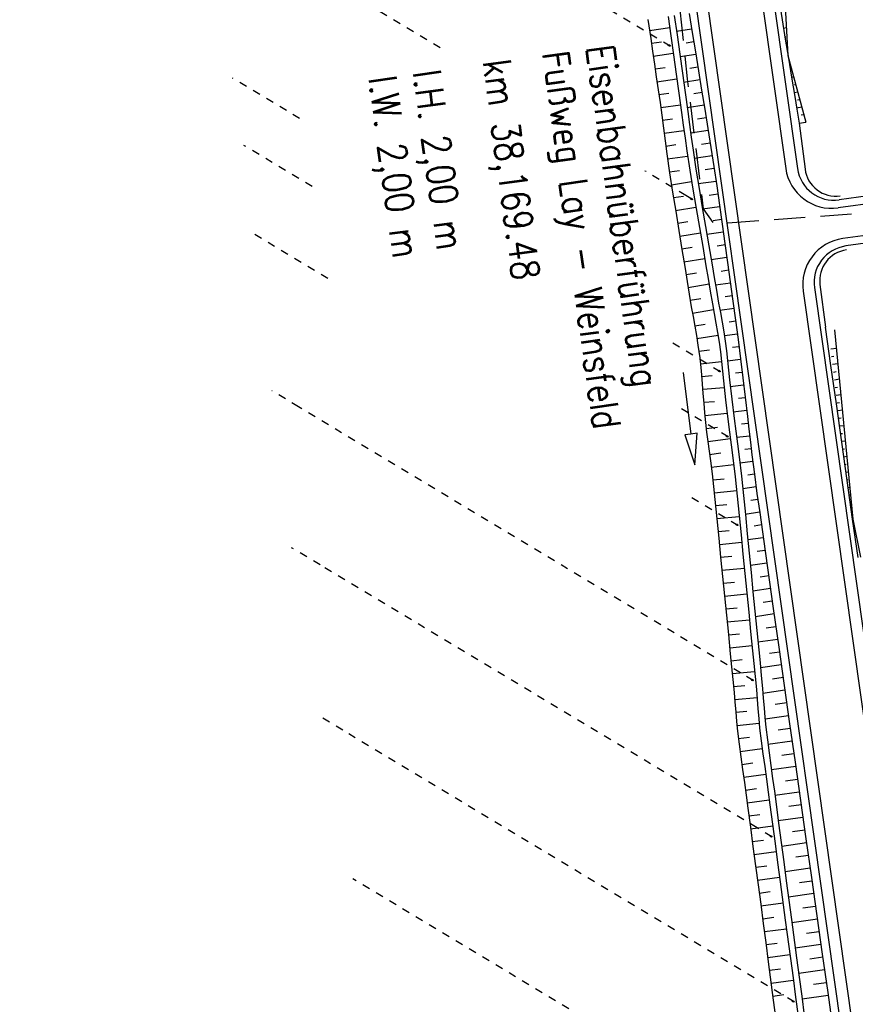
# Model space of a CAD drawing. Extents: x 446224 to 446791, y 446199 to 447379.
# Tile 14 of 113: x 446416 to 446470, y 446515 to 446579. Entities that reach past the tile are written whole.
import ezdxf

# ---------------------------------------------------------------- set-up
doc = ezdxf.new("R2010")
doc.units = 0
doc.header["$LTSCALE"] = 2
doc.header["$MEASUREMENT"] = 0
for name, pattern in [('ACAD_ISO03W100', [0.5, 0.25, -0.25]), ('AUSGEZOGEN', [0]), ('GESTRICH-X2', [1.5, 1, -0.5])]:
    doc.linetypes.add(name, pattern=pattern)
doc.layers.get('0').update_dxf_attribs({"linetype": 'AUSGEZOGEN'})
for name, color, linetype in [('DB-Anschluss_Dränageleitungen', 15, 'CONTINUOUS'), ('DB-GRABEN', 15, 'AUSGEZOGEN'), ('DB-Ingenieurbauwerke', 15, 'CONTINUOUS'), ('DB-Vorhandene_Dränageleitungen', 15, 'CONTINUOUS'), ('DB-Weg', 15, 'CONTINUOUS'), ('DB-Wegboeschungen', 15, 'CONTINUOUS'), ('STROMLTG', 4, 'AUSGEZOGEN')]:
    doc.layers.add(name, color=color, linetype=linetype)
doc.styles.add('ROMANS', font='romans.shx', dxfattribs={"width": 0.8})

# ---------------------------------------------------------------- blocks, each defined once
blk = doc.blocks.new('*X493')
at = {"color": 0, "linetype": 'ByBlock'}
for p, q in [((192988, -262035), (193211, -261812)), ((193163, -262212), (192988, -262037)), ((193482, -262213), (193081, -261812)), ((193130, -262212), (193529, -261813)), ((193801, -262213), (193400, -261812)), ((193447, -262212), (193846, -261813)), ((194129, -262224), (193719, -261813)), ((193765, -262213), (194153, -261825)), ((194467, -262243), (194042, -261819)), ((194075, -262221), (194454, -261842)), ((194376, -262238), (194754, -261860)), ((194805, -262263), (194380, -261838)), ((194677, -262255), (195066, -261866)), ((195126, -262266), (194718, -261858)), ((194985, -262266), (195384, -261867)), ((195445, -262267), (195044, -261866)), ((195302, -262267), (195701, -261868)), ((195765, -262268), (195363, -261867)), ((195620, -262267), (196005, -261882)), ((196103, -262288), (195682, -261868)), ((195928, -262278), (196306, -261899)), ((196440, -262307), (196016, -261883)), ((196228, -262295), (196607, -261917)), ((196778, -262327), (196353, -261902)), ((196529, -262312), (196907, -261934)), ((197116, -262346), (196691, -261922)), ((196830, -262330), (197208, -261952)), ((197453, -262366), (197029, -261941)), ((197131, -262347), (197509, -261969)), ((197778, -262372), (197367, -261961)), ((197432, -262365), (197824, -261972)), ((198097, -262373), (197696, -261972)), ((197742, -262372), (198141, -261973)), ((198416, -262374), (198015, -261973)), ((198060, -262373), (198459, -261974)), ((198751, -262391), (198334, -261974)), ((198377, -262374), (198759, -261991)), ((199089, -262410), (198664, -261986)), ((198682, -262387), (199060, -262009)), ((198983, -262404), (199361, -262026)), ((199427, -262430), (199002, -262005)), ((199284, -262422), (199662, -262044)), ((199765, -262450), (199340, -262025)), ((199584, -262439), (199963, -262061)), ((200102, -262469), (199678, -262044)), ((199885, -262457), (200264, -262078)), ((200430, -262478), (200015, -262064)), ((200186, -262474), (200581, -262079)), ((200749, -262479), (200348, -262078)), ((200500, -262478), (200899, -262079)), ((201068, -262480), (200667, -262079)), ((200817, -262479), (201213, -262083)), ((201400, -262494), (200986, -262080)), ((201135, -262480), (201514, -262101)), ((201738, -262514), (201313, -262089)), ((201437, -262496), (201815, -262118)), ((202074, -262532), (201651, -262109)), ((201737, -262514), (202119, -262132)), ((202393, -262533), (201989, -262128)), ((202038, -262531), (202436, -262133)), ((202730, -262551), (202311, -262133)), ((202355, -262533), (202736, -262152)), ((203081, -262584), (202639, -262142)), ((203400, -262585), (202993, -262178)), ((202662, -262544), (203025, -262181)), ((202950, -262574), (203339, -262185)), ((203257, -262585), (203656, -262186)), ((203719, -262586), (203318, -262185)), ((203575, -262585), (203974, -262186)), ((204038, -262587), (203637, -262186)), ((203892, -262586), (204270, -262208)), ((204391, -262621), (203956, -262186)), ((204196, -262601), (204559, -262238)), ((204726, -262638), (204299, -262211)), ((204484, -262630), (204876, -262238)), ((205045, -262639), (204644, -262238)), ((204795, -262638), (205194, -262239)), ((205364, -262640), (204963, -262239)), ((205112, -262639), (205511, -262240)), ((205697, -262654), (205282, -262239)), ((205430, -262640), (205804, -262265)), ((206051, -262691), (205606, -262245)), ((205730, -262658), (206096, -262291)), ((206371, -262692), (205960, -262281)), ((206018, -262687), (206414, -262292)), ((206690, -262693), (206289, -262292)), ((206332, -262692), (206731, -262293)), ((206773, -262458), (206608, -262292)), ((206650, -262692), (206776, -262566))]:
    blk.add_line(p, q, dxfattribs=at)

msp = doc.modelspace()

# ---------------------------------------------------------------- linework, layer by layer
at = {"layer": 'DB-Anschluss_Dränageleitungen', "linetype": 'ACAD_ISO03W100'}
for p, q in [((446459.548, 446567.375), (446459.121, 446567.632)), ((446461.334, 446556.283), (446460.418, 446556.835)), ((446462.474, 446546.371), (446461.65, 446546.867)), ((446463.464, 446536.372), (446462.639, 446536.869)), ((446464.668, 446526.293), (446463.704, 446526.873))]:
    msp.add_line(p, q, dxfattribs=at)
at = {"layer": 'DB-Anschluss_Dränageleitungen', "linetype": 'Continuous'}
for centre in [(446458.042, 446577.316), (446459.483, 446567.414), (446461.269, 446556.322), (446461.773, 446552.12), (446462.41, 446546.41), (446463.4, 446536.411), (446464.604, 446526.332), (446466.025, 446515.692)]:
    msp.add_ellipse(centre, major_axis=(-0.0643, 0.0387), ratio=0.5, start_param=3.141593, end_param=9.424778, dxfattribs=at)
at = {"layer": 'DB-Vorhandene_Dränageleitungen', "linetype": 'ACAD_ISO03W100'}
for p, q in [((446458.106, 446577.277), (446427.508, 446595.698)), ((446443.275, 446577.172), (446428.492, 446586.071)), ((446434.229, 446572.601), (446429.895, 446575.21)), ((446435.039, 446568.214), (446430.631, 446570.868)), ((446459.121, 446567.632), (446456.481, 446569.221)), ((446436.046, 446562.281), (446431.113, 446565.251)), ((446460.418, 446556.835), (446457.97, 446558.308)), ((446434.164, 446554.011), (446432.44, 446555.049)), ((446462.639, 446536.869), (446434.164, 446554.011)), ((446461.837, 446552.081), (446458.55, 446554.061)), ((446461.65, 446546.867), (446459.342, 446548.257)), ((446435.554, 446543.82), (446433.709, 446544.931)), ((446463.704, 446526.873), (446435.554, 446543.82)), ((446437.009, 446533.16), (446435.569, 446534.027)), ((446466.09, 446515.653), (446437.009, 446533.16)), ((446466.142, 446506.443), (446437.666, 446523.586))]:
    msp.add_line(p, q, dxfattribs=at)
at = {"layer": 'DB-Weg', "linetype": 'Continuous'}
for p, q in [((446456.284, 446634.78), (446465.552, 446569.393)), ((446458.434, 446624.951), (446466.313, 446569.374)), ((446453.485, 446624.242), (446481.933, 446423.553)), ((446454.222, 446624.388), (446482.676, 446423.655)), ((446478.763, 446568.723), (446468.993, 446567.355)), ((446478.833, 446568.227), (446468.938, 446566.843)), ((446479.113, 446566.247), (446469.23, 446564.864)), ((446479.183, 446565.752), (446469.423, 446564.386)), ((446466.675, 446561.472), (446486.144, 446424.128)), ((446467.4, 446561.701), (446486.887, 446424.229))]:
    msp.add_line(p, q, dxfattribs=at)
for centre, major_axis, start_param, end_param in [((446468.523, 446569.814), (2.972, 0.406), 3.146648, 4.715687), ((446468.664, 446569.707), (2.353, 0.321), 3.146764, 4.715804), ((446469.645, 446561.893), (2.972, 0.406), 1.573943, 3.146496), ((446469.752, 446562.034), (2.353, 0.322), 1.574007, 3.14656)]:
    msp.add_ellipse(centre, major_axis=major_axis, ratio=1, start_param=start_param, end_param=end_param, dxfattribs=at)
at = {"layer": 'DB-Wegboeschungen', "linetype": 'Continuous'}
for p, q in [((446465.135, 446580.198), (446465.328, 446578.963)), ((446465.521, 446579.831), (446465.7, 446576.666)), ((446457.971, 446579.183), (446458.153, 446577.946)), ((446458.367, 446579.239), (446458.549, 446578.002)), ((446459.33, 446579.375), (446459.527, 446578.141)), ((446456.665, 446578.997), (446456.854, 446577.762)), ((446456.776, 446578.282), (446458.076, 446578.48)), ((446465.328, 446578.963), (446465.527, 446577.728)), ((446465.412, 446578.439), (446465.598, 446578.467)), ((446456.854, 446577.762), (446456.974, 446576.937)), ((446458.153, 446577.946), (446458.326, 446576.708)), ((446459.49, 446578.369), (446458.519, 446578.213)), ((446458.549, 446578.002), (446458.722, 446576.764)), ((446459.527, 446578.141), (446459.73, 446576.907)), ((446465.504, 446577.871), (446465.564, 446577.88)), ((446456.899, 446577.457), (446457.547, 446577.553)), ((446459.624, 446577.552), (446459.129, 446577.472)), ((446465.527, 446577.728), (446465.728, 446576.495)), ((446465.601, 446577.274), (446465.665, 446577.284)), ((446456.974, 446576.937), (446457.093, 446576.112)), ((446457.019, 446576.628), (446458.311, 446576.819)), ((446458.326, 446576.708), (446458.496, 446575.469)), ((446458.722, 446576.764), (446458.892, 446575.526)), ((446459.759, 446576.735), (446458.748, 446576.573)), ((446459.73, 446576.907), (446459.934, 446575.673)), ((446465.7, 446576.666), (446466.856, 446572.377)), ((446465.728, 446576.495), (446465.929, 446575.261)), ((446457.093, 446576.112), (446457.212, 446575.287)), ((446457.138, 446575.799), (446457.781, 446575.895)), ((446459.894, 446575.919), (446459.378, 446575.836)), ((446457.212, 446575.287), (446457.333, 446574.463)), ((446458.496, 446575.469), (446458.668, 446574.231)), ((446458.892, 446575.526), (446459.064, 446574.287)), ((446459.934, 446575.673), (446460.136, 446574.439)), ((446465.927, 446575.271), (446466.07, 446575.292)), ((446465.929, 446575.261), (446466.132, 446574.027)), ((446457.258, 446574.971), (446458.539, 446575.16)), ((446460.028, 446575.102), (446458.975, 446574.932)), ((446466.118, 446574.794), (446466.201, 446574.806)), ((446457.333, 446574.463), (446457.453, 446573.638)), ((446457.38, 446574.145), (446458.017, 446574.237)), ((446458.668, 446574.231), (446458.84, 446572.993)), ((446459.064, 446574.287), (446459.236, 446573.049)), ((446460.161, 446574.285), (446459.625, 446574.199)), ((446460.136, 446574.439), (446460.337, 446573.205)), ((446466.09, 446574.284), (446466.332, 446574.321)), ((446466.132, 446574.027), (446466.27, 446573.205)), ((446457.453, 446573.638), (446457.57, 446572.813)), ((446457.499, 446573.32), (446458.77, 446573.497)), ((446460.294, 446573.468), (446459.202, 446573.292)), ((446466.254, 446573.297), (446466.594, 446573.349)), ((446466.307, 446573.811), (446466.463, 446573.835)), ((446457.57, 446572.813), (446457.679, 446571.987)), ((446458.84, 446572.993), (446458.952, 446572.167)), ((446459.236, 446573.049), (446459.348, 446572.224)), ((446460.337, 446573.205), (446460.537, 446571.971)), ((446466.27, 446573.205), (446466.419, 446572.311)), ((446466.54, 446572.835), (446466.725, 446572.863)), ((446457.613, 446572.493), (446458.249, 446572.579)), ((446458.952, 446572.167), (446459.065, 446571.342)), ((446459.348, 446572.224), (446459.461, 446571.398)), ((446460.427, 446572.651), (446459.871, 446572.561)), ((446466.419, 446572.311), (446466.856, 446572.377)), ((446466.419, 446572.311), (446466.802, 446569.342)), ((446457.679, 446571.987), (446457.785, 446571.16)), ((446457.72, 446571.663), (446458.997, 446571.835)), ((446460.56, 446571.834), (446459.426, 446571.652)), ((446460.537, 446571.971), (446460.734, 446570.737)), ((446457.785, 446571.16), (446457.894, 446570.334)), ((446457.828, 446570.832), (446458.47, 446570.919)), ((446459.065, 446571.342), (446459.183, 446570.517)), ((446459.461, 446571.398), (446459.579, 446570.573)), ((446460.691, 446571.014), (446460.116, 446570.924)), ((446457.894, 446570.334), (446458.072, 446569.097)), ((446457.941, 446570), (446459.233, 446570.18)), ((446459.183, 446570.517), (446459.371, 446569.281)), ((446459.579, 446570.573), (446459.767, 446569.337)), ((446460.818, 446570.193), (446459.662, 446570.018)), ((446460.734, 446570.737), (446460.923, 446569.501)), ((446458.062, 446569.166), (446458.711, 446569.262)), ((446458.072, 446569.097), (446458.264, 446567.862)), ((446459.371, 446569.281), (446459.572, 446568.047)), ((446459.767, 446569.337), (446459.968, 446568.103)), ((446460.942, 446569.372), (446460.365, 446569.288)), ((446460.923, 446569.501), (446461.104, 446568.264)), ((446458.19, 446568.333), (446459.491, 446568.537)), ((446461.062, 446568.553), (446459.921, 446568.386)), ((446461.104, 446568.264), (446461.28, 446567.027)), ((446458.264, 446567.862), (446458.463, 446566.627)), ((446458.321, 446567.504), (446458.974, 446567.608)), ((446459.572, 446568.047), (446459.78, 446566.814)), ((446459.968, 446568.103), (446460.176, 446566.87)), ((446461.18, 446567.734), (446460.618, 446567.652)), ((446461.28, 446567.027), (446461.455, 446565.789)), ((446458.455, 446566.677), (446459.768, 446566.888)), ((446458.463, 446566.627), (446458.666, 446565.394)), ((446459.78, 446566.814), (446459.993, 446565.582)), ((446460.176, 446566.87), (446460.389, 446565.638)), ((446461.296, 446566.915), (446460.197, 446566.753)), ((446458.591, 446565.851), (446459.25, 446565.957)), ((446461.411, 446566.095), (446460.874, 446566.016)), ((446461.455, 446565.789), (446461.629, 446564.551)), ((446458.666, 446565.394), (446458.869, 446564.16)), ((446458.727, 446565.025), (446460.052, 446565.238)), ((446459.993, 446565.582), (446460.205, 446564.349)), ((446460.389, 446565.638), (446460.601, 446564.405)), ((446461.527, 446565.275), (446460.478, 446565.121)), ((446461.643, 446564.456), (446461.13, 446564.38)), ((446461.629, 446564.551), (446461.805, 446563.314)), ((446458.862, 446564.199), (446459.528, 446564.306)), ((446458.869, 446564.16), (446459.068, 446562.926)), ((446460.205, 446564.349), (446460.414, 446563.116)), ((446460.601, 446564.405), (446460.81, 446563.172)), ((446458.997, 446563.372), (446460.335, 446563.587)), ((446461.759, 446563.636), (446460.757, 446563.489)), ((446460.81, 446563.172), (446460.948, 446562.35)), ((446461.805, 446563.314), (446461.982, 446562.076)), ((446459.068, 446562.926), (446459.199, 446562.102)), ((446459.129, 446562.546), (446459.801, 446562.654)), ((446460.414, 446563.116), (446460.552, 446562.294)), ((446461.877, 446562.817), (446461.385, 446562.744)), ((446459.199, 446562.102), (446459.332, 446561.279)), ((446459.261, 446561.716), (446460.612, 446561.939)), ((446460.552, 446562.294), (446460.691, 446561.472)), ((446460.948, 446562.35), (446461.087, 446561.528)), ((446461.994, 446561.995), (446461.031, 446561.858)), ((446461.982, 446562.076), (446462.156, 446560.838)), ((446467.761, 446561.898), (446468.114, 446559.158)), ((446459.332, 446561.279), (446459.471, 446560.458)), ((446460.691, 446561.472), (446460.835, 446560.651)), ((446461.087, 446561.528), (446461.231, 446560.707)), ((446459.397, 446560.884), (446460.075, 446561.002)), ((446460.835, 446560.651), (446460.948, 446560.036)), ((446461.231, 446560.707), (446461.344, 446560.092)), ((446462.11, 446561.173), (446461.641, 446561.109)), ((446462.156, 446560.838), (446462.322, 446559.599)), ((446459.471, 446560.458), (446459.581, 446559.842)), ((446459.542, 446560.054), (446460.899, 446560.301)), ((446460.948, 446560.036), (446461.06, 446559.42)), ((446462.223, 446560.351), (446461.318, 446560.231)), ((446461.344, 446560.092), (446461.456, 446559.477)), ((446459.581, 446559.842), (446459.692, 446559.226)), ((446459.691, 446559.233), (446460.37, 446559.354)), ((446461.06, 446559.42), (446461.166, 446558.804)), ((446461.456, 446559.477), (446461.562, 446558.86)), ((446462.331, 446559.53), (446461.899, 446559.473)), ((446462.322, 446559.599), (446462.481, 446558.359)), ((446459.692, 446559.226), (446459.799, 446558.611)), ((446461.166, 446558.804), (446461.261, 446558.186)), ((446461.562, 446558.86), (446461.657, 446558.243)), ((446468.465, 446556.683), (446468.114, 446559.158)), ((446468.708, 446558.987), (446469.888, 446546.784)), ((446459.799, 446558.611), (446459.897, 446557.993)), ((446459.831, 446558.419), (446461.193, 446558.638)), ((446461.261, 446558.186), (446461.341, 446557.567)), ((446462.437, 446558.707), (446461.604, 446558.601)), ((446461.657, 446558.243), (446461.738, 446557.623)), ((446462.481, 446558.359), (446462.634, 446557.119)), ((446459.897, 446557.993), (446460.009, 446557.167)), ((446459.952, 446557.608), (446460.633, 446557.701)), ((446461.341, 446557.567), (446461.41, 446556.945)), ((446461.738, 446557.623), (446461.807, 446557.001)), ((446462.54, 446557.884), (446462.129, 446557.834)), ((446468.455, 446557.751), (446468.822, 446557.804)), ((446460.009, 446557.167), (446460.099, 446556.338)), ((446460.052, 446556.794), (446461.411, 446556.945)), ((446461.41, 446556.945), (446461.474, 446556.323)), ((446461.807, 446557.001), (446461.87, 446556.379)), ((446462.641, 446557.06), (446461.81, 446556.963)), ((446462.634, 446557.119), (446462.784, 446555.877)), ((446468.514, 446557.255), (446468.654, 446557.275)), ((446458.953, 446556.233), (446459.446, 446552.263)), ((446460.099, 446556.338), (446460.174, 446555.507)), ((446461.474, 446556.323), (446461.537, 446555.701)), ((446461.87, 446556.379), (446461.933, 446555.757)), ((446462.741, 446556.238), (446462.317, 446556.189)), ((446468.816, 446554.207), (446468.465, 446556.683)), ((446468.572, 446556.758), (446468.919, 446556.807)), ((446468.632, 446556.261), (446468.795, 446556.285)), ((446460.133, 446555.975), (446460.815, 446556.037)), ((446461.537, 446555.701), (446461.675, 446554.458)), ((446461.933, 446555.757), (446462.071, 446554.514)), ((446462.784, 446555.877), (446462.935, 446554.636)), ((446468.691, 446555.765), (446469.015, 446555.811)), ((446460.174, 446555.507), (446460.222, 446554.883)), ((446460.202, 446555.149), (446461.584, 446555.257)), ((446462.84, 446555.416), (446461.98, 446555.316)), ((446468.751, 446555.268), (446468.901, 446555.29)), ((446460.222, 446554.883), (446460.27, 446554.258)), ((446460.266, 446554.312), (446460.972, 446554.369)), ((446461.675, 446554.458), (446461.829, 446553.217)), ((446462.071, 446554.514), (446462.225, 446553.273)), ((446462.94, 446554.595), (446462.507, 446554.544)), ((446462.935, 446554.636), (446463.083, 446553.395)), ((446468.81, 446554.772), (446469.111, 446554.814)), ((446468.87, 446554.275), (446469.016, 446554.296)), ((446460.27, 446554.258), (446460.321, 446553.635)), ((446463.038, 446553.773), (446462.174, 446553.672)), ((446469.167, 446551.732), (446468.816, 446554.207)), ((446468.93, 446553.779), (446469.208, 446553.818)), ((446460.321, 446553.635), (446460.382, 446553.012)), ((446460.336, 446553.466), (446461.779, 446553.607)), ((446460.382, 446553.012), (446460.455, 446552.391)), ((446461.829, 446553.217), (446461.938, 446552.391)), ((446462.225, 446553.273), (446462.334, 446552.447)), ((446463.083, 446553.395), (446463.18, 446552.567)), ((446468.989, 446553.282), (446469.129, 446553.302)), ((446460.427, 446552.619), (446461.156, 446552.706)), ((446460.455, 446552.391), (446460.538, 446551.772)), ((446461.938, 446552.391), (446462.047, 446551.564)), ((446462.334, 446552.447), (446462.443, 446551.621)), ((446463.135, 446552.951), (446462.708, 446552.901)), ((446463.18, 446552.567), (446463.277, 446551.739)), ((446469.05, 446552.786), (446469.304, 446552.822)), ((446459.446, 446552.263), (446459.049, 446552.214)), ((446459.049, 446552.214), (446459.693, 446550.278)), ((446459.843, 446552.312), (446459.446, 446552.263)), ((446459.693, 446550.278), (446459.843, 446552.312)), ((446460.537, 446551.781), (446461.994, 446551.97)), ((446460.538, 446551.772), (446460.624, 446551.153)), ((446463.231, 446552.129), (446462.389, 446552.03)), ((446463.277, 446551.739), (446463.377, 446550.911)), ((446469.111, 446552.289), (446469.212, 446552.304)), ((446469.518, 446549.257), (446469.167, 446551.732)), ((446469.172, 446551.793), (446469.4, 446551.825)), ((446460.624, 446551.153), (446460.709, 446550.533)), ((446462.047, 446551.564), (446462.153, 446550.738)), ((446462.443, 446551.621), (446462.549, 446550.794)), ((446463.329, 446551.309), (446462.913, 446551.258)), ((446469.237, 446551.297), (446469.341, 446551.312)), ((446460.652, 446550.952), (446461.377, 446551.046)), ((446460.709, 446550.533), (446460.811, 446549.706)), ((446462.153, 446550.738), (446462.299, 446549.496)), ((446462.549, 446550.794), (446462.695, 446549.552)), ((446463.43, 446550.49), (446462.599, 446550.384)), ((446463.377, 446550.911), (446463.535, 446549.671)), ((446469.302, 446550.801), (446469.497, 446550.829)), ((446460.76, 446550.127), (446462.206, 446550.303)), ((446469.368, 446550.306), (446469.455, 446550.318)), ((446469.436, 446549.81), (446469.593, 446549.833)), ((446460.811, 446549.706), (446460.903, 446548.877)), ((446460.857, 446549.301), (446461.579, 446549.384)), ((446462.299, 446549.496), (446462.432, 446548.252)), ((446462.695, 446549.552), (446462.828, 446548.309)), ((446463.535, 446549.671), (446463.115, 446549.615)), ((446463.535, 446549.671), (446463.702, 446548.433)), ((446469.504, 446549.315), (446469.569, 446549.324)), ((446469.868, 446546.782), (446469.518, 446549.257)), ((446460.903, 446548.877), (446460.99, 446548.048)), ((446460.946, 446548.475), (446462.393, 446548.628)), ((446463.645, 446548.85), (446462.783, 446548.736)), ((446469.573, 446548.82), (446469.689, 446548.836)), ((446460.99, 446548.048), (446461.114, 446546.803)), ((446462.432, 446548.252), (446462.556, 446547.007)), ((446462.828, 446548.309), (446462.952, 446547.064)), ((446463.758, 446548.033), (446463.313, 446547.971)), ((446463.702, 446548.433), (446463.877, 446547.195)), ((446469.643, 446548.325), (446469.697, 446548.332)), ((446461.03, 446547.645), (446461.754, 446547.719)), ((446469.713, 446547.83), (446469.786, 446547.84)), ((446469.784, 446547.335), (446469.811, 446547.338)), ((446461.113, 446546.815), (446462.561, 446546.956)), ((446461.114, 446546.803), (446461.238, 446545.558)), ((446462.556, 446547.007), (446462.678, 446545.762)), ((446463.874, 446547.215), (446462.95, 446547.084)), ((446462.952, 446547.064), (446463.074, 446545.818)), ((446463.877, 446547.195), (446464.053, 446545.957)), ((446469.865, 446546.762), (446469.891, 446546.766)), ((446470.219, 446544.306), (446469.868, 446546.782)), ((446469.888, 446546.784), (446470.383, 446544.329)), ((446461.196, 446545.981), (446461.919, 446546.052)), ((446463.99, 446546.398), (446463.511, 446546.327)), ((446469.969, 446546.032), (446470.003, 446546.037)), ((446461.238, 446545.558), (446461.361, 446544.313)), ((446462.678, 446545.762), (446462.8, 446544.517)), ((446463.074, 446545.818), (446463.196, 446544.573)), ((446464.107, 446545.579), (446463.111, 446545.432)), ((446464.053, 446545.957), (446464.229, 446544.72)), ((446461.278, 446545.148), (446462.724, 446545.29)), ((446464.223, 446544.759), (446463.708, 446544.683)), ((446461.361, 446544.315), (446462.084, 446544.386)), ((446461.361, 446544.313), (446461.486, 446543.068)), ((446462.8, 446544.517), (446462.924, 446543.272)), ((446463.196, 446544.573), (446463.32, 446543.328)), ((446464.229, 446544.72), (446464.404, 446543.482)), ((446461.444, 446543.482), (446462.889, 446543.624)), ((446464.339, 446543.94), (446463.275, 446543.782)), ((446464.404, 446543.482), (446464.755, 446541.007)), ((446461.486, 446543.068), (446461.61, 446541.823)), ((446462.924, 446543.272), (446463.047, 446542.027)), ((446463.32, 446543.328), (446463.443, 446542.083)), ((446464.455, 446543.12), (446463.906, 446543.039)), ((446461.528, 446542.649), (446462.25, 446542.72)), ((446464.572, 446542.3), (446463.438, 446542.133)), ((446461.61, 446541.823), (446461.734, 446540.578)), ((446461.611, 446541.816), (446463.054, 446541.957)), ((446463.047, 446542.027), (446463.17, 446540.782)), ((446463.443, 446542.083), (446463.566, 446540.838)), ((446461.694, 446540.983), (446462.415, 446541.054)), ((446464.688, 446541.481), (446464.104, 446541.395)), ((446464.755, 446541.007), (446465.106, 446538.531)), ((446461.734, 446540.578), (446461.857, 446539.333)), ((446463.17, 446540.782), (446463.291, 446539.537)), ((446463.566, 446540.838), (446463.687, 446539.593)), ((446464.804, 446540.661), (446463.6, 446540.484)), ((446461.776, 446540.15), (446463.218, 446540.291)), ((446464.92, 446539.842), (446464.301, 446539.75)), ((446461.857, 446539.333), (446461.982, 446538.089)), ((446461.858, 446539.317), (446462.579, 446539.387)), ((446463.291, 446539.537), (446463.416, 446538.292)), ((446463.687, 446539.593), (446463.812, 446538.348)), ((446461.942, 446538.481), (446463.382, 446538.627)), ((446465.036, 446539.022), (446463.762, 446538.834)), ((446465.106, 446538.531), (446465.457, 446536.056)), ((446461.982, 446538.089), (446462.068, 446537.259)), ((446463.416, 446538.292), (446463.501, 446537.462)), ((446463.812, 446538.348), (446463.897, 446537.518)), ((446465.152, 446538.203), (446464.499, 446538.106)), ((446462.028, 446537.648), (446462.747, 446537.721)), ((446462.068, 446537.259), (446462.153, 446536.429)), ((446463.501, 446537.462), (446463.585, 446536.632)), ((446463.897, 446537.518), (446463.981, 446536.689)), ((446465.269, 446537.383), (446463.931, 446537.186)), ((446462.114, 446536.815), (446463.552, 446536.962)), ((446463.585, 446536.632), (446463.662, 446535.802)), ((446463.981, 446536.689), (446464.058, 446535.858)), ((446465.385, 446536.563), (446464.699, 446536.462)), ((446462.153, 446536.429), (446462.23, 446535.599)), ((446462.195, 446535.988), (446462.914, 446536.055)), ((446465.457, 446536.056), (446465.808, 446533.581)), ((446462.23, 446535.599), (446462.281, 446534.975)), ((446462.267, 446535.157), (446463.704, 446535.286)), ((446463.662, 446535.802), (446463.712, 446535.178)), ((446464.058, 446535.858), (446464.108, 446535.234)), ((446465.501, 446535.744), (446464.084, 446535.535)), ((446464.108, 446535.234), (446464.157, 446534.61)), ((446462.281, 446534.975), (446462.331, 446534.351)), ((446463.712, 446535.178), (446463.761, 446534.554)), ((446464.157, 446534.61), (446464.21, 446533.986)), ((446465.617, 446534.924), (446464.883, 446534.816)), ((446462.331, 446534.351), (446462.383, 446533.727)), ((446462.333, 446534.322), (446463.051, 446534.387)), ((446463.761, 446534.554), (446463.814, 446533.93)), ((446464.21, 446533.986), (446464.27, 446533.363)), ((446465.734, 446534.102), (446464.219, 446533.884)), ((446462.383, 446533.727), (446462.445, 446533.104)), ((446462.407, 446533.479), (446463.842, 446533.626)), ((446463.814, 446533.93), (446463.874, 446533.307)), ((446464.27, 446533.363), (446464.369, 446532.536)), ((446465.808, 446533.581), (446466.159, 446531.106)), ((446462.445, 446533.104), (446462.544, 446532.277)), ((446462.499, 446532.636), (446463.215, 446532.721)), ((446463.874, 446533.307), (446463.973, 446532.48)), ((446465.85, 446533.282), (446465.077, 446533.171)), ((446462.544, 446532.277), (446462.658, 446531.451)), ((446463.973, 446532.48), (446464.086, 446531.654)), ((446464.369, 446532.536), (446464.482, 446531.71)), ((446465.967, 446532.46), (446464.408, 446532.242)), ((446462.61, 446531.795), (446464.039, 446531.986)), ((446462.658, 446531.451), (446462.776, 446530.626)), ((446464.086, 446531.654), (446464.203, 446530.828)), ((446464.482, 446531.71), (446464.599, 446530.885)), ((446466.083, 446531.641), (446465.303, 446531.531)), ((446462.728, 446530.963), (446463.442, 446531.062)), ((446464.203, 446530.828), (446464.316, 446530.003)), ((446464.599, 446530.885), (446464.712, 446530.059)), ((446466.199, 446530.818), (446464.637, 446530.606)), ((446466.159, 446531.106), (446466.509, 446528.63)), ((446462.776, 446530.626), (446462.89, 446529.801)), ((446462.844, 446530.134), (446464.271, 446530.331)), ((446462.89, 446529.801), (446463, 446528.975)), ((446464.316, 446530.003), (446464.425, 446529.177)), ((446464.712, 446530.059), (446464.821, 446529.233)), ((446466.315, 446529.999), (446465.532, 446529.892)), ((446462.956, 446529.307), (446463.669, 446529.403)), ((446463, 446528.975), (446463.11, 446528.149)), ((446464.425, 446529.177), (446464.534, 446528.35)), ((446464.821, 446529.233), (446464.93, 446528.407)), ((446466.431, 446529.182), (446464.857, 446528.962)), ((446463.066, 446528.477), (446464.492, 446528.668)), ((446464.534, 446528.35), (446464.699, 446527.111)), ((446464.93, 446528.407), (446465.095, 446527.167)), ((446466.547, 446528.362), (446465.756, 446528.252)), ((446466.509, 446528.63), (446466.86, 446526.155)), ((446463.11, 446528.149), (446463.276, 446526.91)), ((446463.177, 446527.647), (446463.889, 446527.743)), ((446463.289, 446526.818), (446464.713, 446527.009)), ((446464.699, 446527.111), (446464.865, 446525.872)), ((446466.663, 446527.546), (446465.075, 446527.318)), ((446465.095, 446527.167), (446465.261, 446525.929)), ((446463.276, 446526.91), (446463.444, 446525.671)), ((446466.78, 446526.723), (446465.982, 446526.612)), ((446463.401, 446525.988), (446464.112, 446526.083)), ((446464.865, 446525.872), (446465.031, 446524.633)), ((446465.261, 446525.929), (446465.427, 446524.69)), ((446466.895, 446525.907), (446465.295, 446525.677)), ((446466.86, 446526.155), (446467.211, 446523.68)), ((446463.444, 446525.671), (446463.611, 446524.432)), ((446463.513, 446525.158), (446464.935, 446525.349)), ((446467.012, 446525.084), (446466.208, 446524.972)), ((446465.031, 446524.633), (446465.196, 446523.394)), ((446465.427, 446524.69), (446465.592, 446523.45)), ((446463.611, 446524.432), (446463.778, 446523.193)), ((446463.625, 446524.329), (446464.336, 446524.424)), ((446467.128, 446524.268), (446465.514, 446524.036)), ((446463.737, 446523.499), (446465.157, 446523.689)), ((446463.778, 446523.193), (446463.945, 446521.954)), ((446465.196, 446523.394), (446465.528, 446520.916)), ((446465.592, 446523.45), (446465.924, 446520.972)), ((446467.244, 446523.445), (446466.434, 446523.332)), ((446467.211, 446523.68), (446467.562, 446521.205)), ((446463.849, 446522.669), (446464.558, 446522.764)), ((446467.36, 446522.629), (446465.733, 446522.395)), ((446463.945, 446521.954), (446464.11, 446520.715)), ((446463.96, 446521.839), (446465.379, 446522.03)), ((446467.477, 446521.806), (446466.66, 446521.692)), ((446464.071, 446521.01), (446464.78, 446521.105)), ((446464.11, 446520.715), (446464.272, 446519.476)), ((446465.528, 446520.916), (446465.859, 446518.438)), ((446465.924, 446520.972), (446466.255, 446518.494)), ((446467.592, 446520.99), (446465.953, 446520.754)), ((446467.562, 446521.205), (446467.913, 446518.729)), ((446464.18, 446520.179), (446465.601, 446520.37)), ((446467.709, 446520.167), (446466.886, 446520.052)), ((446464.272, 446519.476), (446464.432, 446518.236)), ((446464.288, 446519.349), (446465, 446519.445)), ((446467.825, 446519.351), (446466.172, 446519.114)), ((446467.913, 446518.729), (446468.264, 446516.254)), ((446464.396, 446518.519), (446465.822, 446518.711)), ((446464.432, 446518.236), (446464.755, 446515.757)), ((446465.859, 446518.438), (446466.024, 446517.199)), ((446466.255, 446518.494), (446466.42, 446517.255)), ((446467.941, 446518.528), (446467.111, 446518.412)), ((446464.503, 446517.689), (446465.218, 446517.785)), ((446468.057, 446517.712), (446466.391, 446517.473)), ((446464.611, 446516.859), (446466.044, 446517.051)), ((446466.024, 446517.199), (446466.19, 446515.96)), ((446466.42, 446517.255), (446466.586, 446516.016)), ((446468.174, 446516.889), (446467.337, 446516.772)), ((446468.264, 446516.254), (446468.615, 446513.779)), ((446464.72, 446516.028), (446465.437, 446516.125)), ((446464.755, 446515.757), (446464.918, 446514.517)), ((446466.19, 446515.96), (446466.357, 446514.721)), ((446466.586, 446516.016), (446466.753, 446514.778)), ((446468.289, 446516.073), (446466.611, 446515.832))]:
    msp.add_line(p, q, dxfattribs=at)
for centre, start_param, end_param in [((446468.785, 446569.598), 3.134424, 4.716123), ((446469.745, 446562.154), 1.573956, 3.134117)]:
    msp.add_ellipse(centre, major_axis=(1.982, 0.27), ratio=1, start_param=start_param, end_param=end_param, dxfattribs=at)
at = {"layer": 'STROMLTG', "linetype": 'GESTRICH-X2', "flags": 128}
msp.add_lwpolyline([(446661.027, 446521.236), (446610.028, 446550.175), (446569.736, 446573.397), (446566.04, 446575.86), (446558.147, 446578.289), (446510.256, 446571.584), (446483.455, 446567.982), (446480.78, 446567.461), (446472.145, 446566.607), (446460.944, 446565.795), (446460.26, 446566.778), (446459.234, 446575.153), (446456.628, 446598.926), (446451.977, 446627.651), (446449.062, 446644.374), (446446.957, 446656.017), (446440.225, 446691.73), (446433.765, 446726.345), (446427.041, 446775.04), (446420.765, 446829.114), (446414.949, 446875.448), (446409.837, 446918.77), (446409.691, 446934.861), (446410.243, 446956.863), (446411.11, 446965.53), (446409.52, 446986.473), (446406.775, 447010.16), (446400.593, 447053.593), (446394.865, 447095.832), (446392.255, 447109.822), (446389.123, 447133.297), (446387.727, 447145.049)], dxfattribs=at)

# ---------------------------------------------------------------- block references
at = {"layer": 'DB-GRABEN', "linetype": 'Continuous', "xscale": 0.000999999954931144, "yscale": 0.0009999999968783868, "zscale": 0.001, "rotation": 277.770000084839}
msp.add_blockref('*X493', (446703.79, 446815.212), dxfattribs=at)

# ---------------------------------------------------------------- texts
at = {"layer": 'DB-Ingenieurbauwerke', "linetype": 'Continuous', "style": 'ROMANS', "width": 0.8337}
for s, oblique, p in [('Eisenbahnüberführung', 0, (446452.679, 446577.219)), ('Fußweg Lay - Weinsfeld', 0, (446449.825, 446576.83)), ('km 38,169.48', 0, (446446.017, 446576.298)), ('l.W. 2,00 m', 360, (446438.656, 446575.231)), ('l.H. 2,00 m', 360, (446441.51, 446575.62))]:
    msp.add_text(s, height=1.8, rotation=277.77, dxfattribs=dict(at, oblique=oblique)).set_placement(p)

doc.saveas('drawing.dxf')
